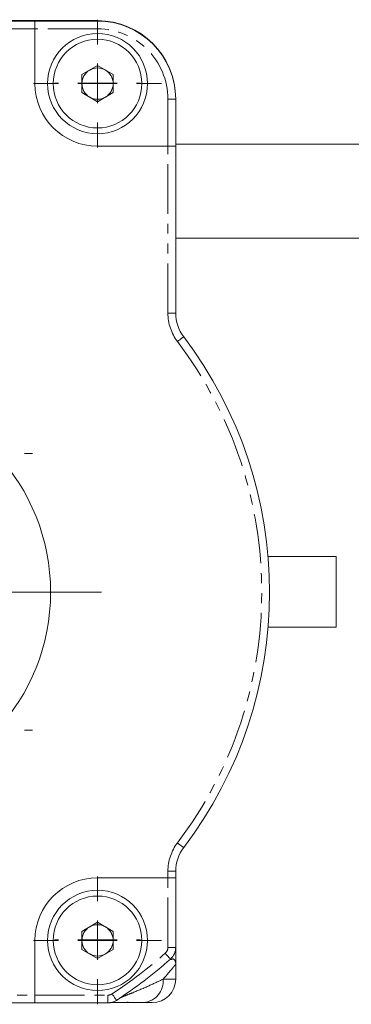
# Model space of a CAD drawing. Header units: millimetres. Extents: x 32 to 423, y -6 to 466.
# Tile 4 of 9: x 120 to 163, y -6 to 120. Entities that reach past the tile are written whole.
import ezdxf

# ---------------------------------------------------------------- set-up
doc = ezdxf.new("R2010")
doc.units = ezdxf.units.MM
doc.linetypes.add('PHANTOM', pattern=[12.7, 6.35, -1.27, 1.27, -1.27, 1.27, -1.27])

# ---------------------------------------------------------------- blocks, each defined once
blk = doc.blocks.new('SW_CENTERMARKSYMBOL_4')
at = {"color": 0, "linetype": 'Continuous', "lineweight": 0}
for p, q in [((0, 5), (0, 6)), ((0, 0), (0, 2.5)), ((-5, 0), (-6, 0)), ((0, 0), (-2.5, 0)), ((0, 0), (0, -2.5)), ((0, 0), (2.5, 0)), ((5, 0), (6, 0)), ((0, -5), (0, -6))]:
    blk.add_line(p, q, dxfattribs=at)
blk = doc.blocks.new('SW_CENTERMARKSYMBOL_5')
at = {"color": 0, "linetype": 'Continuous', "lineweight": 0}
for p, q in [((0, 5), (0, 6)), ((0, 0), (0, 2.5)), ((-5, 0), (-6, 0)), ((0, 0), (-2.5, 0)), ((0, 0), (0, -2.5)), ((0, 0), (2.5, 0)), ((5, 0), (6, 0)), ((0, -5), (0, -6))]:
    blk.add_line(p, q, dxfattribs=at)
blk = doc.blocks.new('SW_CENTERMARKSYMBOL_7')
at = {"color": 0, "linetype": 'Continuous', "lineweight": 0}
for p, q in [((0, 5), (0, 5.5)), ((0, 0), (0, 2.5)), ((-5, 0), (-5.5, 0)), ((0, 0), (-2.5, 0)), ((0, 0), (0, -2.5)), ((0, 0), (2.5, 0)), ((5, 0), (5.5, 0)), ((0, -5), (0, -5.5))]:
    blk.add_line(p, q, dxfattribs=at)
blk = doc.blocks.new('SW_CENTERMARKSYMBOL_8')
at = {"color": 0, "linetype": 'Continuous', "lineweight": 0}
for p, q in [((0, 5), (0, 5.5)), ((0, 0), (0, 2.5)), ((-5, 0), (-5.5, 0)), ((0, 0), (-2.5, 0)), ((0, 0), (0, -2.5)), ((0, 0), (2.5, 0)), ((5, 0), (5.5, 0)), ((0, -5), (0, -5.5))]:
    blk.add_line(p, q, dxfattribs=at)
blk = doc.blocks.new('SW_CENTERMARKSYMBOL_14')
at = {"color": 0, "linetype": 'Continuous', "lineweight": 0}
for p, q in [((0, 5), (0, 32.5)), ((0, 0), (0, 2.5)), ((-5, 0), (-32.5, 0)), ((0, 0), (-2.5, 0)), ((0, 0), (0, -2.5)), ((0, 0), (2.5, 0)), ((5, 0), (32.5, 0)), ((0, -5), (0, -32.5))]:
    blk.add_line(p, q, dxfattribs=at)
blk = doc.blocks.new('SW_CENTERMARKSYMBOL_18')
at = {"color": 0, "linetype": 'Continuous', "lineweight": 0}
for p, q in [((0, 5), (0, 8.17)), ((0, 0), (0, 2.5)), ((-5, 0), (-8.17, 0)), ((0, 0), (-2.5, 0)), ((0, 0), (0, -2.5)), ((0, 0), (2.5, 0)), ((5, 0), (8.17, 0)), ((0, -5), (0, -8.17))]:
    blk.add_line(p, q, dxfattribs=at)
blk = doc.blocks.new('SW_CENTERMARKSYMBOL_19')
at = {"color": 0, "linetype": 'Continuous', "lineweight": 0}
for p, q in [((0, 5), (0, 8.17)), ((0, 0), (0, 2.5)), ((-5, 0), (-8.17, 0)), ((0, 0), (-2.5, 0)), ((0, 0), (0, -2.5)), ((0, 0), (2.5, 0)), ((5, 0), (8.17, 0)), ((0, -5), (0, -8.17))]:
    blk.add_line(p, q, dxfattribs=at)

msp = doc.modelspace()

# ---------------------------------------------------------------- linework, layer by layer
at = {"color": 7, "linetype": 'Continuous', "lineweight": 15}
for p, q in [((130.36, 119.41), (66.36, 119.41)), ((74.36, 119.36), (122.36, 119.36)), ((122.36, 119.36), (130.36, 119.36)), ((122.36, 118.36), (122.36, 119.36)), ((122.36, 118.36), (122.36, 111.36)), ((128.36, 112.51), (130.36, 113.67)), ((130.36, 113.67), (132.36, 112.51)), ((128.36, 110.21), (128.36, 112.51)), ((132.36, 112.51), (132.36, 110.21)), ((130.36, 109.05), (128.36, 110.21)), ((132.36, 110.21), (130.36, 109.05)), ((140.36, 109.36), (140.36, 109.41)), ((140.36, 109.36), (140.36, 103.36)), ((130.36, 103.36), (139.36, 103.36)), ((140.36, 103.36), (139.36, 103.36)), ((189.86, 103.61), (140.36, 103.61)), ((140.36, 103.36), (140.36, 82.03)), ((140.36, 91.61), (189.86, 91.61)), ((152.17, 50.91), (160.86, 50.91)), ((160.86, 41.91), (160.86, 50.91)), ((152.18, 41.91), (160.86, 41.91)), ((140.36, 10.7), (140.36, 9.86)), ((139.36, 9.86), (130.36, 9.86)), ((139.36, 9.86), (140.36, 9.86)), ((140.36, 9.86), (140.36, 0.97)), ((128.36, 3.01), (130.36, 4.17)), ((130.36, 4.17), (132.36, 3.01)), ((128.36, 0.71), (128.36, 3.01)), ((132.36, 3.01), (132.36, 0.71)), ((122.36, 1.86), (122.36, -5.14)), ((130.36, -0.45), (128.36, 0.71)), ((132.36, 0.71), (130.36, -0.45)), ((140.36, -1.18), (140.36, -3.09)), ((122.36, -6.14), (74.36, -6.14)), ((122.36, -6.14), (122.36, -5.14)), ((131.68, -6.14), (122.36, -6.14)), ((134.18, -6.09), (134.26, -6.01)), ((137.36, -6.09), (136.26, -6.09))]:
    msp.add_line(p, q, dxfattribs=at)
at = {"color": 8, "linetype": 'PHANTOM', "lineweight": 0}
for p, q in [((122.36, 118.36), (74.36, 118.36)), ((130.36, 118.36), (122.36, 118.36)), ((130.36, 118.36), (130.36, 119.36)), ((139.36, 109.36), (140.36, 109.36)), ((139.36, 103.36), (139.36, 109.36)), ((139.36, 82.03), (139.36, 103.36)), ((140.36, 82.03), (139.36, 82.03)), ((139.36, 9.86), (139.36, 10.7)), ((139.36, 10.7), (140.36, 10.7)), ((139.36, 0.97), (139.36, 9.86)), ((139.36, 0.97), (140.36, 0.97)), ((138.76, -3.09), (140.36, -3.09)), ((74.36, -5.14), (122.36, -5.14)), ((122.36, -5.14), (131.68, -5.14)), ((131.68, -6.14), (131.68, -5.14))]:
    msp.add_line(p, q, dxfattribs=at)
at = {"color": 8, "linetype": 'PHANTOM', "lineweight": 0, "flags": 128}
for points in [[(140.58, 78.4), (140.73, 78.52), (140.88, 78.63), (141.02, 78.73), (141.14, 78.83), (141.24, 78.9), (141.31, 78.96), (141.36, 78.99), (141.38, 79)], [(140.58, 14.32), (140.73, 14.2), (140.88, 14.09), (141.02, 13.99), (141.14, 13.89), (141.24, 13.82), (141.31, 13.76), (141.36, 13.73), (141.38, 13.72)], [(139.68, -0.53), (139.67, -0.52), (139.63, -0.47), (139.57, -0.4), (139.49, -0.31), (139.39, -0.2), (139.27, -0.07), (139.15, 0.07), (139.02, 0.22)], [(132.23, -4.97), (132.33, -5.14), (132.44, -5.29), (132.53, -5.44), (132.62, -5.56), (132.68, -5.67), (132.73, -5.75), (132.77, -5.79), (132.78, -5.81)]]:
    msp.add_lwpolyline(points, dxfattribs=at)
at = {"color": 7, "linetype": 'Continuous', "lineweight": 15}
for centre, radius in [((130.36, 111.36), 6.4), ((130.36, 111.36), 5.67), ((130.36, 1.86), 6.4), ((130.36, 1.86), 5.67)]:
    msp.add_circle(centre, radius, dxfattribs=at)
for centre, radius, start, end in [((130.36, 109.41), 10, 0, 90), ((130.36, 109.36), 10, 0, 90), ((130.36, 111.36), 2, 60, 120), ((130.36, 111.36), 2, 120, 180), ((130.36, 111.36), 2, 0, 60), ((130.36, 111.36), 8, 180, 270), ((130.36, 111.36), 2, 180, 240), ((130.36, 111.36), 2, 300, 0), ((130.36, 111.36), 2, 240, 300), ((145.36, 82.03), 5, 180, 217.1924), ((98.36, 46.36), 54, 322.8076, 37.1924), ((98.36, 46.36), 26, 187.8746, 172.1254), ((145.36, 10.7), 5, 142.8076, 180), ((130.36, 1.86), 8, 90, 180), ((130.36, 1.86), 2, 60, 120), ((130.36, 1.86), 2, 120, 180), ((130.36, 1.86), 2, 0, 60), ((130.36, 1.86), 2, 180, 240), ((130.36, 1.86), 2, 300, 0), ((130.36, 1.86), 2, 240, 300), ((138.36, 0.97), 2, 311.3882, 0), ((98.36, 46.36), 62.5, 303.4143, 311.3882), ((137.36, -3.09), 3, 270, 0), ((131.68, -4.14), 2, 270, 303.4143)]:
    msp.add_arc(centre, radius, start, end, dxfattribs=at)
at = {"color": 8, "linetype": 'PHANTOM', "lineweight": 0}
for centre, radius, start, end in [((130.36, 109.36), 9, 0, 90), ((145.36, 82.03), 6, 180, 217.1924), ((98.36, 46.36), 53, 322.8076, 37.1924), ((145.36, 10.7), 6, 142.8076, 180), ((98.36, 46.36), 61.5, 303.4143, 311.3882), ((138.36, 0.97), 1, 311.3882, 0), ((135.99, -3.32), 2.78, 275.7366, 4.7684), ((131.68, -4.14), 1, 270, 303.4143)]:
    msp.add_arc(centre, radius, start, end, dxfattribs=at)
at = {"color": 7, "linetype": 'Continuous', "lineweight": 15}
for points, knots in [([(140.36, 0.97), (140.36, 0.94), (140.36, 0.67), (140.36, -0.04), (140.36, -0.87), (140.36, -1.09), (140.36, -1.18), (140.36, -1.18)], [0, 0, 0, 0, 0.083781, 0.779715, 0.909529, 0.996262, 1, 1, 1, 1]), ([(131.94, -6.09), (131.98, -6.09), (132.2, -6.09), (133.09, -6.09), (134.57, -6.09), (135.7, -6.09), (136.26, -6.09)], [0, 0, 0, 0, 0.0462143, 0.2410276, 0.6205575, 1, 1, 1, 1])]:
    msp.add_open_spline(points, degree=3, knots=knots, dxfattribs=at)
at = {"color": 8, "linetype": 'PHANTOM', "lineweight": 0}
for points, knots in [([(140.36, -1.18), (140.36, -1.18), (140.32, -1.23), (140.2, -1.37), (140.16, -1.43), (140.04, -1.57), (139.98, -1.65), (139.77, -1.9), (139.6, -2.11), (139.21, -2.57), (138.99, -2.82), (138.76, -3.09)], [0, 0, 0, 0, 0.25, 0.25, 0.375, 0.375, 0.5, 0.5, 0.75, 0.75, 1, 1, 1, 1]), ([(140.36, -1.18), (140.36, -1.18), (140.36, -1.17), (140.36, -1.12), (140.35, -0.91), (140.24, -0.65), (140.03, -0.45), (139.82, -0.57), (139.73, -0.61)], [0, 0, 0, 0, 0.003914, 0.024557, 0.084238, 0.429831, 0.775685, 1, 1, 1, 1]), ([(138.76, -3.09), (138.18, -3.37), (137, -3.93), (135.27, -4.66), (134.05, -5.15), (133.46, -5.38), (133.29, -5.46), (133.28, -5.47)], [0, 0, 0, 0, 0.353525, 0.712793, 0.851687, 0.991644, 1, 1, 1, 1])]:
    msp.add_open_spline(points, degree=3, knots=knots, dxfattribs=at)

# ---------------------------------------------------------------- block references
at = {"color": 7, "linetype": 'Continuous', "lineweight": 0}
for name, p in [('SW_CENTERMARKSYMBOL_18', (130.36, 111.36)), ('SW_CENTERMARKSYMBOL_8', (130.36, 111.41)), ('SW_CENTERMARKSYMBOL_14', (98.36, 46.36)), ('SW_CENTERMARKSYMBOL_4', (116.04, 64.09)), ('SW_CENTERMARKSYMBOL_5', (116.04, 28.74)), ('SW_CENTERMARKSYMBOL_19', (130.36, 1.86)), ('SW_CENTERMARKSYMBOL_7', (130.36, 1.91))]:
    msp.add_blockref(name, p, dxfattribs=at)

doc.saveas('drawing.dxf')
